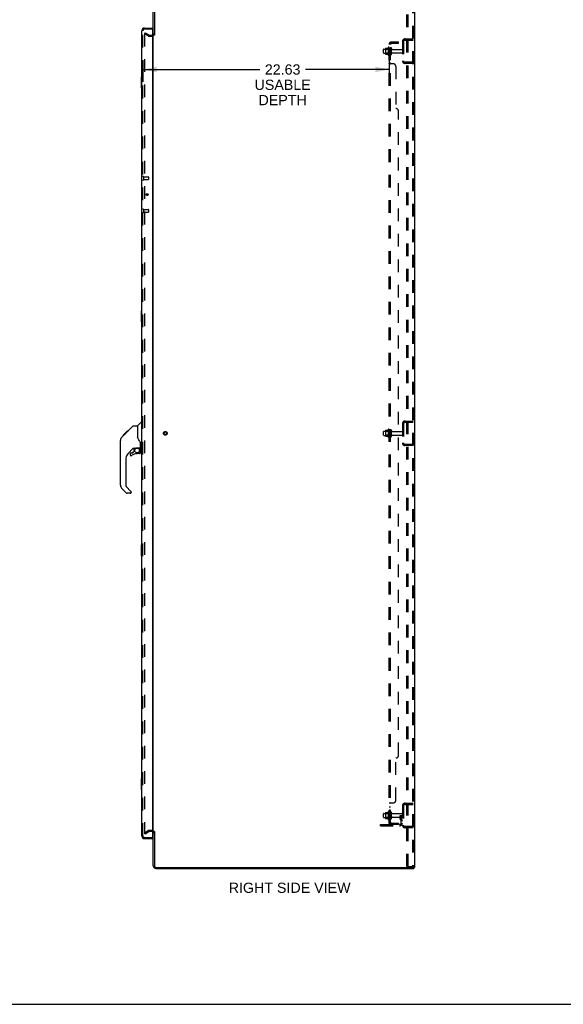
# Model space of a CAD drawing. Header units: inches. Extents: x 0 to 212, y 0 to 138.
# Tile 96 of 100: x 107 to 157, y 0 to 90. Entities that reach past the tile are written whole.
import ezdxf

# ---------------------------------------------------------------- set-up
doc = ezdxf.new("R2010")
doc.units = ezdxf.units.IN
doc.header["$LTSCALE"] = 11.6875
doc.header["$MEASUREMENT"] = 0
doc.linetypes.add('HIDDEN', pattern=[0.2, 0.1, -0.1])
doc.layers.get('0').update_dxf_attribs({"linetype": 'CONTINUOUS'})
for name, color, linetype in [('DEFAULT_2', 8, 'HIDDEN'), ('DIMENSIONS', 7, 'CONTINUOUS'), ('DOOR_ASSEMBLY', 7, 'CONTINUOUS'), ('SUBPANEL', 7, 'CONTINUOUS')]:
    doc.layers.add(name, color=color, linetype=linetype)
doc.styles.get("Standard").update_dxf_attribs({"font": 'arial.ttf'})
doc.dimstyles.new('DIMSTYLE_1', dxfattribs={"dimtxt": 0.9375, "dimasz": 1.25, "dimexe": 0.09, "dimexo": 0.07, "dimgap": 0.0375, "dimtad": 0, "dimtih": 1, "dimtoh": 1, "dimzin": 4, "dimdsep": 46, "dimtxsty": 'Standard', "dimblk": '_FILLED', "dimblk1": '_FILLED', "dimblk2": '_FILLED', "dimcen": 0.09, "dimadec": 3, "dimazin": 1, "dimtfac": 1, "dimtdec": 3, "dimtofl": 0, "dimtmove": 0, "dimatfit": 3, "dimldrblk": '_FILLED', "dimfxl": 0, "dimtolj": 1, "dimtzin": 4, "dimarcsym": 0})

# ---------------------------------------------------------------- blocks, each defined once
blk = doc.blocks.new('_FILLED')
at = {"color": 0, "linetype": 'ByBlock'}
blk.add_solid([(0, 0), (-1, 0.2), (-1, -0.2)], dxfattribs=at)
blk = doc.blocks.new('*D2')
at = {"layer": 'DIMENSIONS', "color": 2, "linetype": 'Continuous'}
for p, q in [((118.718, 86.732), (118.718, 84.794)), ((141.343, 86.732), (141.343, 84.794)), ((118.718, 85.919), (129.457, 85.919)), ((141.343, 85.919), (133.67, 85.919))]:
    blk.add_line(p, q, dxfattribs=at)
at = {"layer": 'DIMENSIONS', "color": 2, "linetype": 'Continuous', "xscale": 1.25, "yscale": 1.25, "zscale": 1.25, "rotation": 180}
blk.add_blockref('_FILLED', (118.718, 85.919), dxfattribs=at)
at = {"layer": 'DIMENSIONS', "color": 2, "linetype": 'Continuous', "xscale": 1.25, "yscale": 1.25, "zscale": 1.25}
blk.add_blockref('_FILLED', (141.343, 85.919), dxfattribs=at)
at = {"layer": 'DIMENSIONS', "color": 2, "linetype": 'Continuous', "insert": (131.563, 86.388), "char_height": 0.9375, "width": 5.15799, "attachment_point": 2, "line_spacing_factor": 0.9}
blk.add_mtext('22.63\\PUSABLE\\PDEPTH', dxfattribs=at)

msp = doc.modelspace()

# ---------------------------------------------------------------- linework, layer by layer
at = {"color": 3, "linetype": 'Continuous'}
for p, q in [((143.672, 92.378), (143.672, 12.586)), ((119.672, 89.086), (119.672, 92.235)), ((119.776, 92.235), (119.776, 89.075)), ((119.672, 15.93), (119.672, 89.034)), ((119.672, 12.728), (119.672, 15.878)), ((119.776, 15.889), (119.776, 12.728)), ((119.918, 12.586), (143.582, 12.586)), ((119.918, 12.482), (143.62, 12.482)), ((143.672, 12.586), (143.615, 12.586))]:
    msp.add_line(p, q, dxfattribs=at)
at = {"color": 7, "linetype": 'Continuous'}
for p, q in [((119.776, 89.086), (119.672, 89.086)), ((119.776, 15.878), (119.672, 15.878)), ((143.582, 12.586), (143.615, 12.586)), ((143.62, 12.586), (143.62, 12.482)), ((0, 0), (212.5, 0))]:
    msp.add_line(p, q, dxfattribs=at)
at = {"color": 3, "linetype": 'Continuous'}
for centre, radius, start, end in [((119.529, 89.228), 0.142, 296.47035, 360), ((119.529, 15.735), 0.142, 0, 63.52965), ((119.918, 12.728), 0.246, 180, 270), ((119.918, 12.728), 0.142, 180, 270)]:
    msp.add_arc(centre, radius, start, end, dxfattribs=at)
at = {"layer": 'DEFAULT_2', "color": 8, "linetype": 'HIDDEN'}
for p, q in [((142.992, 12.669), (142.992, 92.294)), ((143.096, 12.669), (143.096, 92.294)), ((143.494, 92.264), (143.494, 12.699)), ((143.568, 92.264), (143.568, 12.699)), ((118.911, 89.286), (118.859, 89.196)), ((118.859, 89.216), (118.859, 15.747)), ((119.199, 89), (118.859, 89.196)), ((118.911, 89.286), (119.251, 89.09)), ((119.267, 89.086), (119.529, 89.086)), ((119.267, 88.982), (119.529, 88.982)), ((142.814, 88.732), (143.568, 88.732)), ((142.895, 88.732), (142.895, 88.628)), ((140.873, 87.794), (141.468, 87.794)), ((141.007, 87.862), (141.007, 87.351)), ((141.027, 87.79), (141.007, 87.81)), ((141.017, 87.884), (141.245, 87.884)), ((141.027, 87.79), (141.027, 87.423)), ((141.323, 87.79), (141.027, 87.79)), ((141.273, 87.963), (141.273, 87.251)), ((141.323, 87.79), (141.343, 87.81)), ((141.323, 87.79), (141.323, 87.423)), ((141.343, 87.941), (141.343, 87.273)), ((141.468, 87.349), (141.468, 87.864)), ((141.578, 87.349), (141.578, 87.864)), ((142.568, 88.485), (142.568, 86.728)), ((142.672, 88.485), (142.672, 86.728)), ((142.814, 88.628), (143.568, 88.628)), ((140.843, 87.449), (140.843, 87.764)), ((140.873, 87.419), (141.468, 87.419)), ((141.027, 87.423), (141.007, 87.403)), ((141.017, 87.329), (141.245, 87.329)), ((141.323, 87.423), (141.027, 87.423)), ((141.323, 87.423), (141.343, 87.403)), ((141.64, 87.772), (142.538, 87.772)), ((141.64, 87.442), (142.538, 87.442)), ((143.568, 86.586), (142.814, 86.586)), ((143.568, 86.482), (142.814, 86.482)), ((142.895, 86.586), (142.895, 86.482)), ((142.814, 53.607), (143.568, 53.607)), ((142.814, 53.503), (143.568, 53.503)), ((142.895, 53.607), (142.895, 53.503)), ((140.843, 52.324), (140.843, 52.639)), ((140.873, 52.669), (141.468, 52.669)), ((141.007, 52.737), (141.007, 52.226)), ((141.027, 52.665), (141.007, 52.685)), ((141.017, 52.759), (141.245, 52.759)), ((141.323, 52.665), (141.027, 52.665)), ((141.027, 52.665), (141.027, 52.298)), ((141.273, 52.838), (141.273, 52.126)), ((141.323, 52.665), (141.343, 52.685)), ((141.323, 52.665), (141.323, 52.298)), ((141.343, 52.816), (141.343, 52.148)), ((141.468, 52.224), (141.468, 52.739)), ((141.578, 52.224), (141.578, 52.739)), ((141.64, 52.647), (142.538, 52.647)), ((142.568, 53.36), (142.568, 51.603)), ((142.672, 53.36), (142.672, 51.603)), ((140.873, 52.294), (141.468, 52.294)), ((141.027, 52.298), (141.007, 52.278)), ((141.017, 52.204), (141.245, 52.204)), ((141.323, 52.298), (141.027, 52.298)), ((141.323, 52.298), (141.343, 52.278)), ((141.64, 52.317), (142.538, 52.317)), ((143.568, 51.461), (142.814, 51.461)), ((143.568, 51.357), (142.814, 51.357)), ((142.895, 51.461), (142.895, 51.357)), ((142.568, 18.235), (142.568, 16.478)), ((142.672, 18.235), (142.672, 16.478)), ((142.814, 18.482), (143.568, 18.482)), ((142.814, 18.378), (143.568, 18.378)), ((142.895, 18.482), (142.895, 18.378)), ((140.843, 17.199), (140.843, 17.514)), ((140.873, 17.544), (141.468, 17.544)), ((141.007, 17.612), (141.007, 17.101)), ((141.027, 17.54), (141.007, 17.56)), ((141.017, 17.634), (141.245, 17.634)), ((141.323, 17.54), (141.027, 17.54)), ((141.027, 17.54), (141.027, 17.173)), ((141.273, 17.713), (141.273, 17.001)), ((141.323, 17.54), (141.343, 17.56)), ((141.323, 17.54), (141.323, 17.173)), ((141.343, 17.691), (141.343, 17.023)), ((141.468, 17.099), (141.468, 17.614)), ((141.578, 17.099), (141.578, 17.614)), ((141.64, 17.522), (142.538, 17.522)), ((142.374, 17.357), (142.464, 17.357)), ((142.374, 17.016), (142.374, 17.357)), ((142.464, 17.357), (142.568, 17.357)), ((142.464, 16.656), (142.464, 17.357)), ((142.478, 17.016), (142.478, 17.357)), ((142.568, 17.357), (142.528, 17.357)), ((140.568, 16.513), (142.321, 16.513)), ((140.568, 16.409), (140.568, 16.513)), ((140.568, 16.409), (142.321, 16.409)), ((140.815, 16.409), (140.815, 16.513)), ((140.873, 17.169), (141.468, 17.169)), ((141.027, 17.173), (141.007, 17.153)), ((141.017, 17.079), (141.245, 17.079)), ((141.323, 17.173), (141.027, 17.173)), ((141.071, 16.409), (141.071, 16.513)), ((141.323, 17.173), (141.343, 17.153)), ((141.64, 17.192), (142.538, 17.192)), ((142.478, 17.182), (142.374, 17.182)), ((142.395, 16.95), (142.444, 16.882)), ((142.479, 17.01), (142.528, 16.943)), ((143.568, 16.336), (142.814, 16.336)), ((142.895, 16.336), (142.895, 16.232)), ((118.859, 15.767), (119.199, 15.963)), ((118.911, 15.677), (118.859, 15.767)), ((118.911, 15.677), (119.251, 15.873)), ((119.529, 15.982), (119.267, 15.982)), ((119.529, 15.878), (119.267, 15.878)), ((143.568, 16.232), (142.814, 16.232)), ((142.992, 12.669), (143.473, 12.669)), ((143.473, 12.669), (143.546, 12.669))]:
    msp.add_line(p, q, dxfattribs=at)
for points in [[(118.876, 89.236), (118.875, 89.236), (118.873, 89.236), (118.871, 89.235), (118.869, 89.234), (118.867, 89.233), (118.866, 89.232), (118.864, 89.23), (118.863, 89.229), (118.862, 89.227), (118.861, 89.225), (118.86, 89.223), (118.859, 89.221), (118.859, 89.219), (118.859, 89.216)], [(118.884, 89.234), (118.882, 89.235), (118.88, 89.236), (118.878, 89.236), (118.877, 89.236), (118.876, 89.236)], [(118.859, 15.747), (118.859, 15.745), (118.859, 15.743), (118.86, 15.741)], [(118.876, 15.727), (118.875, 15.727), (118.873, 15.728), (118.871, 15.728), (118.869, 15.729), (118.867, 15.73), (118.866, 15.732), (118.864, 15.733), (118.863, 15.735), (118.862, 15.737), (118.861, 15.739), (118.86, 15.741)], [(118.884, 15.729), (118.882, 15.729), (118.88, 15.728), (118.878, 15.728), (118.877, 15.727), (118.876, 15.727)], [(143.494, 12.699), (143.493, 12.691), (143.491, 12.684), (143.488, 12.678), (143.483, 12.673), (143.478, 12.67), (143.473, 12.669)], [(143.568, 12.699), (143.567, 12.691), (143.565, 12.684), (143.561, 12.678), (143.557, 12.673), (143.552, 12.67), (143.546, 12.669)]]:
    msp.add_lwpolyline(points, dxfattribs=at)
for radius in [0.164, 0.124]:
    msp.add_circle((120.776, 52.482), radius, dxfattribs=at)
for centre, radius, start, end in [((119.267, 89.119), 0.137, 240, 270), ((119.267, 89.119), 0.033, 240, 270), ((119.529, 89.228), 0.246, 270, 360), ((119.529, 89.228), 0.142, 270, 296.47035), ((142.814, 88.485), 0.246, 90, 180), ((140.873, 87.764), 0.03, 90, 180.00001), ((141.017, 87.874), 0.01, 90, 174.80617), ((141.148, 87.862), 0.141, 174.79195, 180), ((141.226, 87.894), 0.01, 270, 336.03207), ((141.873, 87.607), 0.698, 149.33687, 156.03207), ((141.304, 87.941), 0.0384, 0, 145.55034), ((141.523, 87.864), 0.055, 360, 180), ((141.64, 87.834), 0.0625, 180, 270), ((142.814, 88.485), 0.142, 90, 180), ((140.873, 87.449), 0.03, 179.99999, 270), ((141.148, 87.351), 0.141, 180, 185.20805), ((141.017, 87.339), 0.01, 185.19383, 270), ((141.226, 87.319), 0.01, 23.96793, 90), ((141.873, 87.607), 0.698, 203.96793, 210.66313), ((141.304, 87.273), 0.0384, 214.44966, 360), ((141.523, 87.349), 0.055, 180, 0), ((141.64, 87.379), 0.0625, 90, 180), ((142.538, 87.742), 0.03, 360, 90), ((142.538, 87.472), 0.03, 270, 0), ((142.814, 86.728), 0.246, 180, 270), ((142.814, 86.728), 0.142, 180, 270), ((142.814, 53.36), 0.246, 90, 180), ((142.814, 53.36), 0.142, 90, 180), ((140.873, 52.639), 0.03, 90, 180.00001), ((141.017, 52.749), 0.01, 90, 174.80617), ((141.148, 52.737), 0.141, 174.79195, 180), ((141.226, 52.769), 0.01, 270, 336.03207), ((141.873, 52.482), 0.698, 149.33687, 156.03207), ((141.304, 52.816), 0.0384, 0, 145.55034), ((141.523, 52.739), 0.055, 360, 180), ((141.64, 52.709), 0.0625, 180, 270), ((142.538, 52.617), 0.03, 360, 90), ((140.873, 52.324), 0.03, 179.99999, 270), ((141.148, 52.226), 0.141, 180, 185.20805), ((141.017, 52.214), 0.01, 185.19383, 270), ((141.226, 52.194), 0.01, 23.96793, 90), ((141.873, 52.482), 0.698, 203.96793, 210.66313), ((141.304, 52.148), 0.0384, 214.44966, 360), ((141.523, 52.224), 0.055, 180, 0), ((141.64, 52.254), 0.0625, 90, 180), ((142.538, 52.347), 0.03, 270, 0), ((142.814, 51.603), 0.246, 180, 270), ((142.814, 51.603), 0.142, 180, 270), ((142.814, 18.235), 0.246, 90, 180), ((142.814, 18.235), 0.142, 90, 180), ((140.873, 17.514), 0.03, 90, 180.00001), ((140.873, 17.199), 0.03, 179.99999, 270), ((141.017, 17.624), 0.01, 90, 174.80617), ((141.148, 17.612), 0.141, 174.79195, 180), ((141.226, 17.644), 0.01, 270, 336.03207), ((141.873, 17.357), 0.698, 149.33687, 156.03207), ((141.304, 17.691), 0.0384, 0, 145.55034), ((141.523, 17.614), 0.055, 360, 180), ((141.64, 17.584), 0.0625, 180, 270), ((142.538, 17.492), 0.03, 360, 90), ((142.538, 17.222), 0.03, 270, 0), ((141.148, 17.101), 0.141, 180, 185.20805), ((141.017, 17.089), 0.01, 185.19383, 270), ((141.226, 17.069), 0.01, 23.96793, 90), ((141.873, 17.357), 0.698, 203.96793, 210.66313), ((141.304, 17.023), 0.0384, 214.44966, 360), ((141.523, 17.099), 0.055, 180, 0), ((141.64, 17.129), 0.0625, 90, 180), ((142.321, 16.656), 0.246, 270, 360), ((142.321, 16.656), 0.142, 270, 360), ((142.488, 17.016), 0.114, 180, 215.75389), ((142.36, 16.821), 0.104, 0, 35.75389), ((142.488, 17.016), 0.01, 180, 215.75389), ((142.36, 16.821), 0.208, 0, 35.75389), ((142.814, 16.478), 0.246, 180, 270), ((142.814, 16.478), 0.142, 180, 270), ((119.267, 15.845), 0.137, 90, 120), ((119.267, 15.845), 0.033, 90, 120), ((119.529, 15.735), 0.246, 0, 90), ((119.529, 15.735), 0.142, 63.52965, 90)]:
    msp.add_arc(centre, radius, start, end, dxfattribs=at)
at = {"layer": 'DOOR_ASSEMBLY', "color": 3, "linetype": 'Continuous'}
for p, q in [((118.86, 89.732), (119.593, 89.732)), ((119.593, 89.608), (119.593, 15.356)), ((118.614, 15.478), (118.614, 89.485)), ((118.86, 15.232), (119.593, 15.232))]:
    msp.add_line(p, q, dxfattribs=at)
at = {"layer": 'DOOR_ASSEMBLY', "color": 8, "linetype": 'HIDDEN'}
for p, q in [((119.573, 89.628), (118.86, 89.628)), ((118.718, 15.478), (118.718, 89.485)), ((118.761, 76.061), (118.761, 75.777)), ((118.761, 76.043), (119.208, 76.043)), ((119.218, 76.033), (119.218, 75.805)), ((118.761, 75.795), (119.208, 75.795)), ((118.761, 73.061), (118.761, 72.777)), ((118.761, 73.043), (119.208, 73.043)), ((118.761, 72.795), (119.208, 72.795)), ((119.218, 73.033), (119.218, 72.805)), ((118.86, 15.336), (119.573, 15.336))]:
    msp.add_line(p, q, dxfattribs=at)
at = {"layer": 'DOOR_ASSEMBLY', "color": 7, "linetype": 'Continuous'}
for p, q in [((119.593, 89.628), (119.573, 89.628)), ((119.593, 89.628), (119.593, 89.732)), ((118.554, 85.217), (118.554, 84.247)), ((118.614, 85.232), (118.569, 85.232)), ((118.6, 85.132), (118.6, 84.332)), ((118.569, 84.232), (118.614, 84.232)), ((119.038, 74.474), (119.038, 74.364)), ((118.554, 63.717), (118.554, 62.747)), ((118.614, 63.732), (118.569, 63.732)), ((118.6, 63.632), (118.6, 62.832)), ((118.569, 62.732), (118.614, 62.732)), ((118.226, 53.177), (118.523, 53.474)), ((118.614, 53.486), (118.551, 53.486)), ((116.87, 52.282), (117.28, 52.691)), ((117.038, 52.383), (117.171, 52.516)), ((117.187, 52.531), (117.12, 52.531)), ((117.179, 52.524), (117.143, 52.487)), ((117.179, 52.524), (117.803, 53.148)), ((117.196, 52.608), (117.263, 52.608)), ((117.28, 52.691), (117.282, 52.693)), ((117.28, 52.692), (117.347, 52.692)), ((117.347, 52.691), (117.28, 52.691)), ((117.282, 52.693), (117.349, 52.693)), ((117.859, 53.171), (118.22, 53.171)), ((118.22, 53.171), (118.22, 52.066)), ((116.645, 47.724), (116.645, 51.827)), ((116.76, 52.104), (117.038, 52.382)), ((116.866, 52.278), (116.869, 52.281)), ((116.866, 52.278), (116.933, 52.278)), ((116.869, 52.281), (116.936, 52.281)), ((116.87, 52.282), (116.937, 52.282)), ((117.018, 52.363), (116.951, 52.363)), ((117.038, 52.449), (117.105, 52.449)), ((117.065, 52.409), (117.038, 52.382)), ((118.239, 52.075), (118.22, 52.129)), ((118.268, 52.01), (118.239, 52.075)), ((117.831, 51.109), (117.33, 50.608)), ((117.629, 50.689), (117.782, 50.689)), ((117.79, 50.692), (117.862, 50.764)), ((117.866, 51.099), (117.866, 50.772)), ((117.908, 51.104), (117.995, 51.104)), ((118.18, 51.145), (118.476, 51.145)), ((118.358, 51.145), (118.438, 51.065)), ((118.43, 51.058), (118.424, 51.052)), ((118.476, 50.926), (118.495, 50.926)), ((118.495, 51.143), (118.495, 51.55)), ((118.495, 50.689), (118.495, 50.926)), ((118.535, 51.104), (118.614, 51.104)), ((117.157, 50.19), (117.157, 47.638)), ((117.551, 50.61), (117.551, 50.491)), ((118.417, 50.61), (118.18, 50.61)), ((117.213, 46.993), (116.76, 47.445)), ((117.18, 47.582), (117.615, 47.147)), ((117.629, 47.114), (117.629, 47.049)), ((117.551, 46.97), (117.268, 46.97)), ((118.554, 42.217), (118.554, 41.247)), ((118.614, 42.232), (118.569, 42.232)), ((118.6, 42.132), (118.6, 41.332)), ((118.569, 41.232), (118.614, 41.232)), ((118.554, 20.717), (118.554, 19.747)), ((118.614, 20.732), (118.569, 20.732)), ((118.6, 20.632), (118.6, 19.832)), ((118.569, 19.732), (118.614, 19.732)), ((119.573, 15.336), (119.593, 15.336)), ((119.593, 15.336), (119.593, 15.232))]:
    msp.add_line(p, q, dxfattribs=at)
for points in [[(118.599, 85.168), (118.599, 85.162), (118.599, 85.156), (118.6, 85.15), (118.6, 85.144), (118.6, 85.138), (118.6, 85.132)], [(118.6, 84.332), (118.6, 84.326), (118.6, 84.319), (118.6, 84.313), (118.599, 84.307), (118.599, 84.301), (118.599, 84.296)], [(118.599, 63.668), (118.599, 63.662), (118.599, 63.656), (118.6, 63.65), (118.6, 63.644), (118.6, 63.638), (118.6, 63.632)], [(118.6, 62.832), (118.6, 62.826), (118.6, 62.819), (118.6, 62.813), (118.599, 62.807), (118.599, 62.801), (118.599, 62.796)], [(117.803, 53.148), (117.811, 53.154), (117.819, 53.16), (117.829, 53.165), (117.838, 53.168), (117.848, 53.17), (117.859, 53.171)], [(116.76, 52.104), (116.74, 52.083), (116.715, 52.05), (116.693, 52.015), (116.675, 51.978), (116.661, 51.939), (116.652, 51.898), (116.646, 51.857), (116.645, 51.827)], [(117.143, 52.487), (117.121, 52.466), (117.1, 52.444), (117.065, 52.409)], [(118.442, 51.721), (118.392, 51.794), (118.343, 51.871), (118.302, 51.943), (118.268, 52.01)], [(118.495, 51.55), (118.495, 51.574), (118.49, 51.608), (118.481, 51.642), (118.469, 51.674), (118.454, 51.703), (118.442, 51.721)], [(117.995, 51.104), (117.997, 51.104), (118.005, 51.105), (118.013, 51.107), (118.023, 51.11), (118.035, 51.114), (118.048, 51.119), (118.063, 51.124), (118.079, 51.129), (118.097, 51.134), (118.115, 51.138), (118.134, 51.142), (118.153, 51.144), (118.172, 51.145), (118.18, 51.145)], [(118.475, 50.926), (118.475, 50.94), (118.473, 50.954), (118.471, 50.968), (118.467, 50.981), (118.462, 50.994), (118.456, 51.007), (118.449, 51.019), (118.442, 51.03), (118.433, 51.041), (118.424, 51.052)], [(118.438, 51.065), (118.438, 51.065), (118.437, 51.065), (118.436, 51.064), (118.435, 51.063), (118.434, 51.062), (118.43, 51.058)], [(118.599, 42.168), (118.599, 42.162), (118.599, 42.156), (118.6, 42.15), (118.6, 42.144), (118.6, 42.138), (118.6, 42.132)], [(118.6, 41.332), (118.6, 41.326), (118.6, 41.319), (118.6, 41.313), (118.599, 41.307), (118.599, 41.301), (118.599, 41.296)], [(118.599, 20.668), (118.599, 20.662), (118.599, 20.656), (118.6, 20.65), (118.6, 20.644), (118.6, 20.638), (118.6, 20.632)], [(118.6, 19.832), (118.6, 19.826), (118.6, 19.819), (118.6, 19.813), (118.599, 19.807), (118.599, 19.801), (118.599, 19.796)]]:
    msp.add_lwpolyline(points, dxfattribs=at)
at = {"layer": 'DOOR_ASSEMBLY', "color": 3, "linetype": 'Continuous'}
msp.add_circle((119.114, 74.419), 0.0938, dxfattribs=at)
at = {"layer": 'DOOR_ASSEMBLY', "color": 7, "linetype": 'Continuous'}
msp.add_circle((118.18, 50.905), 0.217, dxfattribs=at)
at = {"layer": 'DOOR_ASSEMBLY', "color": 3, "linetype": 'Continuous'}
for centre, radius, start, end in [((118.86, 89.485), 0.246, 90, 180), ((119.573, 89.608), 0.02, 0, 90), ((118.86, 15.478), 0.246, 180, 270), ((119.573, 15.356), 0.02, 270, 360)]:
    msp.add_arc(centre, radius, start, end, dxfattribs=at)
at = {"layer": 'DOOR_ASSEMBLY', "color": 8, "linetype": 'HIDDEN'}
for centre, radius, start, end in [((118.86, 89.485), 0.142, 90, 180), ((118.739, 76.061), 0.0215, 0, 180), ((119.208, 76.033), 0.01, 0, 90), ((118.739, 75.777), 0.0215, 180, 360), ((119.208, 75.805), 0.01, 270, 360), ((118.739, 73.061), 0.0215, 0, 180), ((118.739, 72.777), 0.0215, 180, 360), ((119.208, 73.033), 0.01, 0, 90), ((119.208, 72.805), 0.01, 270, 360), ((118.86, 15.478), 0.142, 180, 270)]:
    msp.add_arc(centre, radius, start, end, dxfattribs=at)
at = {"layer": 'DOOR_ASSEMBLY', "color": 7, "linetype": 'Continuous'}
for centre, radius, start, end in [((118.778, 89.342), 0.26, 87.3798, 90), ((118.569, 85.217), 0.015, 90, 180), ((118.599, 85.217), 0.015, 0, 90), ((118.569, 84.247), 0.015, 180, 270), ((118.599, 84.247), 0.015, 270, 360), ((118.569, 63.717), 0.015, 90, 180), ((118.599, 63.717), 0.015, 0, 90), ((118.569, 62.747), 0.015, 180, 270), ((118.599, 62.747), 0.015, 270, 360), ((118.551, 53.446), 0.0394, 90, 135), ((118.24, 53.163), 0.0197, 135, 180), ((117.078, 51.81), 0.433, 137.27268, 137.76144), ((117.629, 50.61), 0.0787, 90, 180), ((117.908, 50.907), 0.197, 90, 135), ((117.782, 50.7), 0.0118, 270, 315), ((117.854, 50.772), 0.0118, 315, 360), ((118.417, 50.689), 0.0787, 270, 360), ((118.299, 50.926), 0.197, 0, 45), ((118.476, 51.165), 0.0197, 270, 360), ((118.535, 51.143), 0.0394, 180, 270), ((117.747, 50.19), 0.591, 135, 180), ((117.629, 50.491), 0.0787, 180, 309.5212), ((118.18, 49.822), 0.787, 90, 129.5212), ((117.039, 47.724), 0.394, 180, 225), ((117.236, 47.638), 0.0787, 180, 225), ((117.582, 47.114), 0.0472, 0, 45), ((117.268, 47.049), 0.0787, 225, 270), ((117.551, 47.049), 0.0787, 270, 360), ((118.569, 42.217), 0.015, 90, 180), ((118.599, 42.217), 0.015, 0, 90), ((118.569, 41.247), 0.015, 180, 270), ((118.599, 41.247), 0.015, 270, 360), ((118.569, 20.717), 0.015, 90, 180), ((118.599, 20.717), 0.015, 0, 90), ((118.569, 19.747), 0.015, 180, 270), ((118.599, 19.747), 0.015, 270, 360)]:
    msp.add_arc(centre, radius, start, end, dxfattribs=at)
at = {"layer": 'SUBPANEL', "color": 8, "linetype": 'HIDDEN'}
for p, q in [((141.343, 16.638), (141.343, 88.326)), ((141.468, 88.326), (141.343, 88.326)), ((141.468, 87.857), (141.343, 87.857)), ((141.396, 88.364), (141.493, 88.285)), ((141.468, 16.638), (141.468, 88.326)), ((141.58, 88.451), (142.218, 88.451)), ((141.58, 88.326), (142.218, 88.326)), ((141.968, 88.326), (141.968, 88.451)), ((142.218, 88.326), (142.218, 88.451)), ((141.468, 87.357), (141.343, 87.357)), ((141.468, 87.129), (141.343, 87.129)), ((141.468, 86.848), (141.343, 86.848)), ((141.343, 86.485), (141.343, 86.486)), ((141.468, 86.486), (141.343, 86.486)), ((141.718, 86.451), (141.396, 86.451)), ((141.968, 86.201), (141.968, 82.326)), ((142.218, 22.888), (142.218, 82.076)), ((141.468, 52.732), (141.343, 52.732)), ((141.468, 52.232), (141.343, 52.232)), ((141.968, 18.763), (141.968, 22.638)), ((141.468, 18.478), (141.343, 18.478)), ((141.468, 18.116), (141.343, 18.116)), ((141.396, 18.513), (141.718, 18.513)), ((141.468, 18.479), (141.468, 18.478)), ((141.468, 17.835), (141.343, 17.835)), ((141.468, 17.607), (141.343, 17.607)), ((141.468, 17.107), (141.343, 17.107)), ((141.468, 16.638), (141.343, 16.638)), ((141.396, 16.6), (141.493, 16.679)), ((141.58, 16.638), (142.218, 16.638)), ((142.218, 16.513), (141.58, 16.513)), ((141.968, 16.638), (141.968, 16.513)), ((142.218, 16.638), (142.218, 16.513))]:
    msp.add_line(p, q, dxfattribs=at)
for points in [[(141.365, 88.346), (141.362, 88.344), (141.359, 88.343), (141.356, 88.341), (141.353, 88.34), (141.35, 88.338), (141.348, 88.336), (141.346, 88.334), (141.345, 88.332), (141.344, 88.33), (141.343, 88.329), (141.343, 88.327), (141.343, 88.326)], [(141.396, 88.364), (141.394, 88.362), (141.392, 88.36), (141.389, 88.358), (141.386, 88.356), (141.383, 88.354), (141.379, 88.352), (141.376, 88.35), (141.372, 88.349), (141.365, 88.346)], [(141.411, 88.326), (141.41, 88.326), (141.41, 88.326), (141.409, 88.326), (141.409, 88.326), (141.408, 88.326), (141.408, 88.326), (141.408, 88.326)], [(141.408, 88.326), (141.408, 88.326), (141.408, 88.326), (141.408, 88.326), (141.408, 88.326), (141.408, 88.326), (141.409, 88.326), (141.409, 88.326), (141.41, 88.325), (141.41, 88.325), (141.411, 88.325), (141.411, 88.325), (141.412, 88.325), (141.413, 88.325), (141.413, 88.325), (141.414, 88.325), (141.415, 88.325), (141.415, 88.324), (141.416, 88.324), (141.417, 88.324), (141.418, 88.324), (141.418, 88.324), (141.419, 88.324), (141.42, 88.323), (141.421, 88.323), (141.421, 88.323), (141.422, 88.323), (141.423, 88.323), (141.424, 88.322), (141.424, 88.322), (141.425, 88.322), (141.426, 88.322), (141.427, 88.322), (141.428, 88.321), (141.429, 88.321), (141.429, 88.321), (141.43, 88.321), (141.431, 88.32), (141.432, 88.32), (141.433, 88.32), (141.434, 88.32), (141.435, 88.319), (141.436, 88.319), (141.437, 88.319), (141.437, 88.318), (141.438, 88.318), (141.439, 88.318), (141.44, 88.317), (141.441, 88.317), (141.442, 88.317), (141.443, 88.316), (141.444, 88.316), (141.445, 88.315), (141.446, 88.315), (141.447, 88.315), (141.448, 88.314), (141.449, 88.314), (141.45, 88.313), (141.451, 88.313), (141.452, 88.313), (141.453, 88.312), (141.454, 88.312), (141.455, 88.311), (141.456, 88.311), (141.457, 88.311), (141.458, 88.31), (141.458, 88.31), (141.459, 88.309), (141.46, 88.309), (141.461, 88.309), (141.461, 88.308), (141.462, 88.308), (141.463, 88.307), (141.464, 88.307), (141.464, 88.307), (141.465, 88.306), (141.466, 88.306), (141.466, 88.306), (141.467, 88.305), (141.468, 88.305), (141.468, 88.305), (141.469, 88.304), (141.47, 88.304), (141.47, 88.304), (141.471, 88.303), (141.471, 88.303), (141.471, 88.303), (141.472, 88.303), (141.472, 88.303)], [(141.482, 88.302), (141.48, 88.304), (141.478, 88.306), (141.476, 88.308), (141.474, 88.311), (141.473, 88.313), (141.471, 88.316), (141.47, 88.318), (141.469, 88.32), (141.468, 88.322), (141.468, 88.324), (141.468, 88.326)], [(141.472, 88.303), (141.472, 88.303), (141.472, 88.303), (141.471, 88.303), (141.471, 88.303), (141.471, 88.303), (141.471, 88.303), (141.47, 88.304), (141.47, 88.304), (141.469, 88.304), (141.469, 88.305), (141.468, 88.305), (141.468, 88.305)], [(141.493, 88.285), (141.493, 88.285), (141.494, 88.286), (141.494, 88.287), (141.493, 88.288), (141.493, 88.289), (141.492, 88.29), (141.491, 88.292), (141.49, 88.293), (141.489, 88.295), (141.487, 88.296), (141.486, 88.298), (141.482, 88.302)], [(141.359, 86.469), (141.356, 86.471), (141.353, 86.472), (141.35, 86.474), (141.348, 86.476), (141.346, 86.478), (141.345, 86.48), (141.344, 86.481), (141.343, 86.483), (141.343, 86.485), (141.343, 86.486)], [(141.345, 86.48), (141.344, 86.481), (141.343, 86.483)], [(141.353, 86.472), (141.35, 86.474), (141.348, 86.476), (141.346, 86.478)], [(141.365, 86.466), (141.362, 86.468), (141.359, 86.469)], [(141.376, 86.462), (141.369, 86.465), (141.365, 86.466)], [(141.396, 86.451), (141.394, 86.452), (141.392, 86.454), (141.389, 86.455), (141.386, 86.457), (141.383, 86.458), (141.379, 86.46), (141.376, 86.462)], [(141.396, 86.451), (141.394, 86.452), (141.392, 86.454), (141.389, 86.455)], [(141.471, 86.479), (141.47, 86.48), (141.469, 86.482), (141.468, 86.483), (141.468, 86.485), (141.468, 86.486)], [(141.474, 86.476), (141.473, 86.477), (141.471, 86.479), (141.47, 86.48), (141.469, 86.482), (141.468, 86.483), (141.468, 86.485), (141.468, 86.486)], [(141.478, 86.473), (141.476, 86.474), (141.474, 86.476), (141.473, 86.477)], [(141.493, 86.451), (141.493, 86.452), (141.494, 86.454), (141.494, 86.456), (141.493, 86.457), (141.493, 86.459), (141.492, 86.46), (141.491, 86.462), (141.49, 86.463), (141.489, 86.465), (141.487, 86.466), (141.486, 86.468), (141.484, 86.469), (141.482, 86.47), (141.478, 86.473)], [(141.493, 86.451), (141.493, 86.452), (141.494, 86.454), (141.494, 86.456), (141.493, 86.457), (141.493, 86.459), (141.492, 86.46), (141.491, 86.462), (141.49, 86.463), (141.489, 86.465), (141.487, 86.466), (141.486, 86.468), (141.484, 86.469)], [(141.362, 18.496), (141.359, 18.495), (141.356, 18.493), (141.353, 18.491), (141.35, 18.49), (141.348, 18.488), (141.346, 18.486), (141.345, 18.484), (141.344, 18.482), (141.343, 18.481), (141.343, 18.479), (141.343, 18.478)], [(141.343, 18.481), (141.343, 18.479), (141.343, 18.478)], [(141.356, 18.493), (141.353, 18.491), (141.35, 18.49), (141.348, 18.488), (141.346, 18.486), (141.345, 18.484), (141.344, 18.482)], [(141.369, 18.499), (141.365, 18.498), (141.362, 18.496)], [(141.396, 18.513), (141.394, 18.511), (141.392, 18.51), (141.389, 18.508), (141.386, 18.507), (141.383, 18.505), (141.379, 18.504), (141.376, 18.502), (141.369, 18.499)], [(141.396, 18.513), (141.394, 18.511), (141.392, 18.51), (141.389, 18.508), (141.386, 18.507)], [(141.482, 18.493), (141.478, 18.491), (141.476, 18.489), (141.474, 18.488), (141.473, 18.486), (141.471, 18.485), (141.47, 18.484), (141.469, 18.482), (141.468, 18.481), (141.468, 18.479), (141.468, 18.478)], [(141.474, 18.488), (141.473, 18.486), (141.471, 18.485), (141.47, 18.484), (141.469, 18.482), (141.468, 18.481)], [(141.493, 18.513), (141.493, 18.511), (141.494, 18.51), (141.494, 18.508), (141.493, 18.506), (141.493, 18.505), (141.492, 18.503), (141.491, 18.502), (141.49, 18.5), (141.489, 18.499), (141.487, 18.497), (141.486, 18.496), (141.484, 18.495), (141.482, 18.493)], [(141.491, 18.502), (141.49, 18.5), (141.489, 18.499), (141.487, 18.497), (141.486, 18.496), (141.484, 18.495)], [(141.493, 18.513), (141.493, 18.511), (141.494, 18.51), (141.494, 18.508), (141.493, 18.506), (141.493, 18.505), (141.492, 18.503)], [(141.372, 16.615), (141.365, 16.618), (141.362, 16.619), (141.359, 16.621), (141.356, 16.622), (141.353, 16.624), (141.35, 16.626), (141.348, 16.628), (141.346, 16.63), (141.345, 16.631), (141.344, 16.633), (141.343, 16.635), (141.343, 16.637), (141.343, 16.638)], [(141.396, 16.6), (141.394, 16.602), (141.392, 16.604), (141.389, 16.606), (141.386, 16.608), (141.383, 16.61), (141.379, 16.611), (141.376, 16.613), (141.372, 16.615)], [(141.472, 16.661), (141.472, 16.661), (141.472, 16.661), (141.471, 16.661), (141.471, 16.661), (141.471, 16.661), (141.47, 16.66), (141.47, 16.66), (141.469, 16.66), (141.469, 16.659), (141.468, 16.659), (141.468, 16.659), (141.467, 16.658), (141.466, 16.658), (141.466, 16.658), (141.465, 16.657), (141.465, 16.657), (141.464, 16.657), (141.463, 16.656), (141.463, 16.656), (141.462, 16.656), (141.461, 16.655), (141.461, 16.655), (141.46, 16.655), (141.459, 16.654), (141.458, 16.654), (141.458, 16.654), (141.457, 16.653), (141.456, 16.653), (141.455, 16.652), (141.454, 16.652), (141.454, 16.652), (141.453, 16.651), (141.452, 16.651), (141.451, 16.651), (141.45, 16.65), (141.449, 16.65), (141.448, 16.65), (141.448, 16.649), (141.447, 16.649), (141.446, 16.648), (141.445, 16.648), (141.444, 16.648), (141.443, 16.647), (141.442, 16.647), (141.441, 16.647), (141.44, 16.646), (141.439, 16.646), (141.438, 16.645), (141.437, 16.645), (141.435, 16.645), (141.434, 16.644), (141.433, 16.644), (141.432, 16.644), (141.431, 16.643), (141.43, 16.643), (141.429, 16.643), (141.428, 16.642), (141.427, 16.642), (141.426, 16.642), (141.425, 16.641), (141.424, 16.641), (141.423, 16.641), (141.422, 16.641), (141.421, 16.64), (141.42, 16.64), (141.419, 16.64), (141.418, 16.64), (141.417, 16.639), (141.416, 16.639), (141.415, 16.639), (141.414, 16.639), (141.413, 16.639), (141.412, 16.639), (141.411, 16.638), (141.411, 16.638), (141.41, 16.638), (141.409, 16.638), (141.409, 16.638), (141.408, 16.638), (141.408, 16.638), (141.408, 16.638)], [(141.408, 16.638), (141.408, 16.638), (141.408, 16.638), (141.408, 16.638), (141.408, 16.638), (141.408, 16.638), (141.409, 16.638), (141.409, 16.638), (141.41, 16.638), (141.41, 16.638), (141.411, 16.638)], [(141.486, 16.666), (141.482, 16.662), (141.48, 16.66), (141.478, 16.657), (141.476, 16.655), (141.474, 16.653), (141.473, 16.65), (141.471, 16.648), (141.47, 16.646), (141.469, 16.644), (141.468, 16.642), (141.468, 16.64), (141.468, 16.638)], [(141.468, 16.658), (141.468, 16.658), (141.469, 16.659), (141.469, 16.659), (141.469, 16.659), (141.47, 16.66), (141.47, 16.66), (141.471, 16.66), (141.471, 16.661), (141.471, 16.661), (141.471, 16.661), (141.472, 16.661)], [(141.493, 16.679), (141.493, 16.678), (141.494, 16.678), (141.494, 16.677), (141.493, 16.676), (141.493, 16.675), (141.492, 16.673), (141.491, 16.672), (141.49, 16.671), (141.489, 16.669), (141.487, 16.667), (141.486, 16.666)]]:
    msp.add_lwpolyline(points, dxfattribs=at)
for centre, radius, start, end in [((141.58, 88.214), 0.237, 90, 180), ((141.58, 88.214), 0.112, 90, 180), ((141.718, 86.201), 0.25, 0, 90), ((141.968, 82.076), 0.25, 0, 90), ((141.968, 22.888), 0.25, 270, 360), ((141.718, 18.763), 0.25, 270, 360), ((141.58, 16.75), 0.237, 180, 270), ((141.58, 16.75), 0.112, 180, 270)]:
    msp.add_arc(centre, radius, start, end, dxfattribs=at)

# ---------------------------------------------------------------- texts
at = {"layer": 'DIMENSIONS', "color": 2, "linetype": 'Continuous', "insert": (132.204, 11.181), "char_height": 0.9375, "width": 11.1803, "attachment_point": 2, "line_spacing_factor": 0.9}
msp.add_mtext('RIGHT SIDE VIEW', dxfattribs=at)

# ---------------------------------------------------------------- dimensions: what is measured, and where the dimension line sits
at = {"layer": 'DIMENSIONS', "color": 2, "linetype": 'Continuous'}
dim = msp.add_linear_dim(base=(141.342541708, 85.919296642), p1=(118.717541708, 84.724296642), p2=(141.342541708, 84.724296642), text='<>\\PUSABLE\\PDEPTH', dimstyle='DIMSTYLE_1', dxfattribs=at)
dim.commit()
dim.dimension.update_dxf_attribs({"geometry": '*D2', "text_midpoint": (131.563481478, 84.513046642), "dimtype": 160})

doc.saveas('drawing.dxf')
